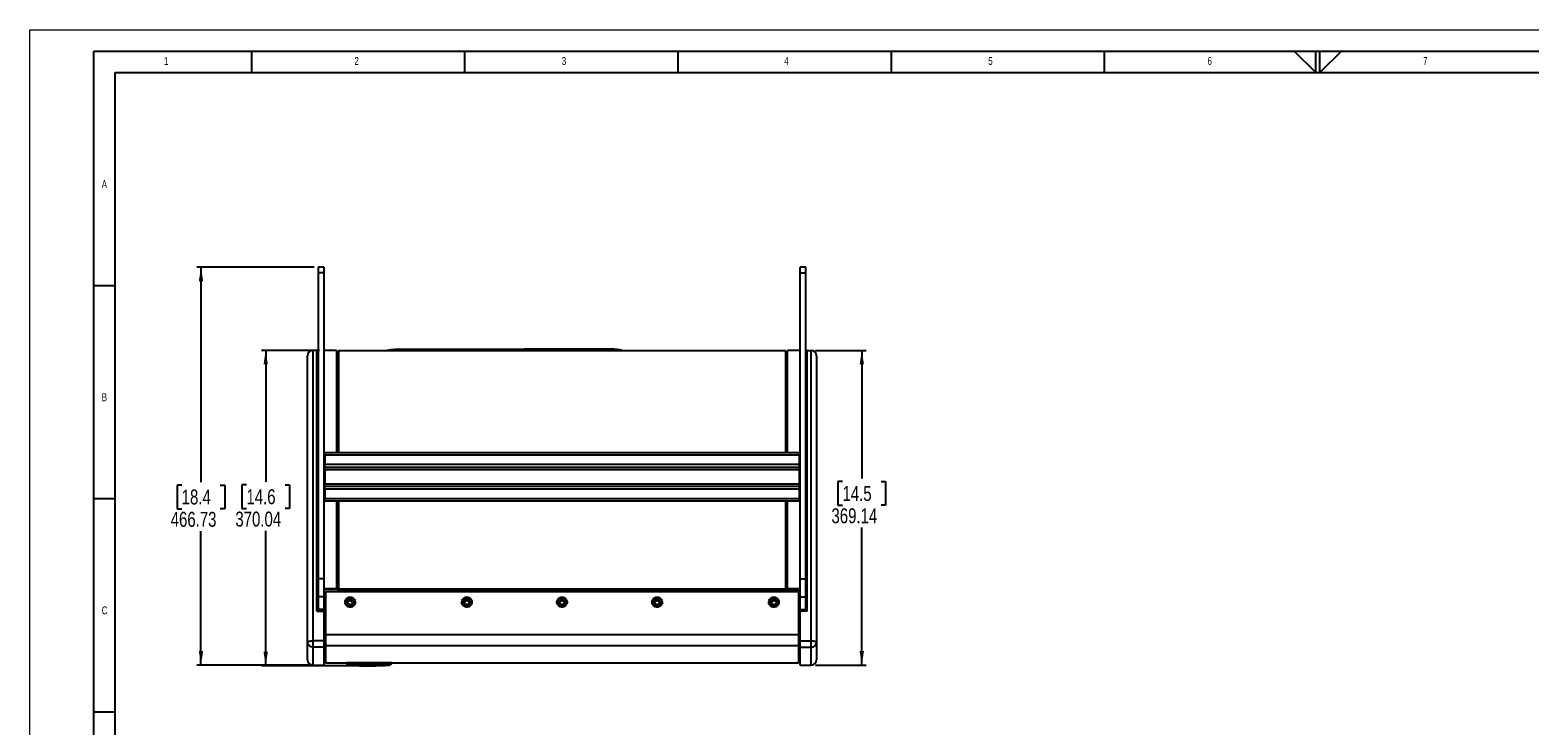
# Model space of a CAD drawing. Header units: millimetres. Extents: x 0 to 594, y 0 to 420.
# Tile 7 of 15: x 0 to 352, y 257 to 420. Entities that reach past the tile are written whole.
import ezdxf

# ---------------------------------------------------------------- set-up
doc = ezdxf.new("R2010")
doc.units = ezdxf.units.MM
for name, color, linetype in [('FORMAT', 7, 'Continuous'), ('OUTLINE', 7, 'Continuous'), ('SLD-0', 7, 'Continuous')]:
    doc.layers.add(name, color=color, linetype=linetype)
doc.styles.add('SLDTEXTSTYLE0', font='TXT', dxfattribs={"width": 0.75})
doc.dimstyles.new('SLDDIMSTYLE0', dxfattribs={"dimtxt": 3.5, "dimasz": 3.302, "dimexe": 0, "dimexo": 0.0625, "dimgap": 0.875, "dimtad": 0, "dimtih": 1, "dimtoh": 1, "dimlfac": 5, "dimrnd": 1e-09, "dimzin": 12, "dimdsep": 46, "dimtxsty": 'SLDTEXTSTYLE0', "dimsah": 1, "dimcen": 0.09, "dimadec": 0, "dimazin": 3, "dimtfac": 1, "dimtofl": 0, "dimtmove": 0, "dimatfit": 3, "dimfxl": 1, "dimfrac": 2, "dimtolj": 1, "dimtzin": 12, "dimarcsym": 0})

# ---------------------------------------------------------------- blocks, each defined once
blk = doc.blocks.new('_D_9')
at = {"layer": 'SLD-0', "transparency": 16777216}
for p, q in [((67.88, 344.85), (54.27, 344.85)), ((55.27, 344.85), (55.27, 314.02)), ((50.75, 313.31), (49.68, 313.31)), ((49.68, 313.31), (49.68, 307.76)), ((59.8, 313.31), (60.87, 313.31)), ((60.87, 313.31), (60.87, 307.76)), ((49.68, 307.76), (50.75, 307.76)), ((60.87, 307.76), (59.8, 307.76)), ((55.27, 270.84), (55.27, 302.52)), ((78.88, 270.84), (54.27, 270.84))]:
    blk.add_line(p, q, dxfattribs=at)
for points in [[(55.27, 344.85), (54.77, 341.55), (55.78, 341.55)], [(55.27, 270.84), (55.78, 274.14), (54.77, 274.14)]]:
    blk.add_solid(points, dxfattribs=at)
at = {"layer": 'SLD-0', "transparency": 16777216, "char_height": 3.5, "attachment_point": 1, "style": 'SLDTEXTSTYLE0'}
for s, insert in [('14.6', (50.75, 312.27)), ('370.04', (48.16, 307.03))]:
    blk.add_mtext(s, dxfattribs=dict(at, insert=insert))
blk = doc.blocks.new('_D_10')
at = {"layer": 'OUTLINE', "transparency": 16777216}
for p, q in [((184.18, 344.85), (196.06, 344.85)), ((195.06, 344.85), (195.06, 314.79)), ((190.53, 314.08), (189.47, 314.08)), ((189.47, 314.08), (189.47, 308.52)), ((199.58, 314.08), (200.65, 314.08)), ((200.65, 314.08), (200.65, 308.52)), ((189.47, 308.52), (190.53, 308.52)), ((200.65, 308.52), (199.58, 308.52)), ((195.06, 271.02), (195.06, 303.29)), ((184.18, 271.02), (196.06, 271.02))]:
    blk.add_line(p, q, dxfattribs=at)
for points in [[(195.06, 344.85), (194.55, 341.55), (195.57, 341.55)], [(195.06, 271.02), (195.57, 274.32), (194.55, 274.32)]]:
    blk.add_solid(points, dxfattribs=at)
at = {"layer": 'OUTLINE', "transparency": 16777216, "char_height": 3.5, "attachment_point": 1, "style": 'SLDTEXTSTYLE0'}
for s, insert in [('14.5', (190.53, 313.03)), ('369.14', (187.95, 307.8))]:
    blk.add_mtext(s, dxfattribs=dict(at, insert=insert))
blk = doc.blocks.new('_D_11')
at = {"layer": 'OUTLINE', "transparency": 16777216}
for p, q in [((66.61, 364.36), (39.1, 364.36)), ((40.1, 364.36), (40.1, 313.96)), ((35.57, 313.25), (34.51, 313.25)), ((34.51, 313.25), (34.51, 307.7)), ((44.62, 313.25), (45.69, 313.25)), ((45.69, 313.25), (45.69, 307.7)), ((34.51, 307.7), (35.57, 307.7)), ((45.69, 307.7), (44.62, 307.7)), ((40.1, 271.02), (40.1, 302.46)), ((65.34, 271.02), (39.1, 271.02))]:
    blk.add_line(p, q, dxfattribs=at)
for points in [[(40.1, 364.36), (39.59, 361.06), (40.61, 361.06)], [(40.1, 271.02), (40.61, 274.32), (39.59, 274.32)]]:
    blk.add_solid(points, dxfattribs=at)
at = {"layer": 'OUTLINE', "transparency": 16777216, "char_height": 3.5, "attachment_point": 1, "style": 'SLDTEXTSTYLE0'}
for s, insert in [('18.4', (35.57, 312.21)), ('466.73', (32.99, 306.97))]:
    blk.add_mtext(s, dxfattribs=dict(at, insert=insert))

msp = doc.modelspace()

# ---------------------------------------------------------------- linework, layer by layer
at = {"color": 7, "linetype": 'Continuous', "lineweight": 18}
for p, q in [((0.000041, 0.000053), (0.000041, 420.000053)), ((0.000041, 420.000053), (594.000041, 420.000053))]:
    msp.add_line(p, q, dxfattribs=at)
at = {"color": 7, "linetype": 'Continuous', "lineweight": 25}
for p, q in [((68.876415, 364.364978), (67.606415, 364.364978)), ((67.606415, 364.364978), (67.606415, 363.055061)), ((68.876415, 363.055061), (67.606415, 363.055061)), ((67.606415, 363.055061), (67.606415, 291.294554)), ((68.876415, 364.364978), (68.876415, 363.055061)), ((68.876415, 363.055061), (68.876415, 291.294554)), ((181.906415, 364.364978), (180.636415, 364.364978)), ((180.636415, 363.055061), (180.636415, 364.364978)), ((180.636415, 363.055061), (181.906415, 363.055061)), ((180.636415, 291.294554), (180.636415, 363.055061)), ((181.906415, 363.055061), (181.906415, 364.364978)), ((181.906415, 291.294554), (181.906415, 363.055061)), ((66.336415, 344.847686), (66.336415, 276.695978)), ((67.291455, 344.847686), (66.336415, 344.847686)), ((67.291455, 283.684445), (67.291455, 344.847686)), ((67.291455, 344.847686), (67.606415, 344.847686)), ((71.892411, 344.847686), (68.876415, 344.847686)), ((71.892411, 344.847686), (71.892411, 320.922105)), ((72.381615, 344.847686), (177.131215, 344.847686)), ((72.381615, 344.847686), (72.381615, 320.922105)), ((86.420337, 345.147348), (115.972452, 345.147348)), ((135.610415, 345.152486), (115.972452, 345.152486)), ((177.131215, 344.847686), (177.131215, 320.922105)), ((177.620419, 320.922105), (177.620419, 344.847686)), ((180.636415, 344.847686), (177.620419, 344.847686)), ((182.221375, 344.847686), (181.906415, 344.847686)), ((182.221375, 344.847686), (183.176415, 344.847686)), ((182.221375, 283.684445), (182.221375, 344.847686)), ((183.176415, 276.695978), (183.176415, 344.847686)), ((65.066415, 276.49527), (65.066415, 343.577686)), ((71.892411, 344.263486), (72.381615, 344.263486)), ((177.620419, 344.263486), (177.131215, 344.263486)), ((184.446415, 343.577686), (184.446415, 276.49527)), ((67.291455, 337.249705), (67.606415, 337.249705)), ((67.291455, 334.748293), (67.606415, 334.748293)), ((182.221375, 337.249705), (181.906415, 337.249705)), ((182.221375, 334.748293), (181.906415, 334.748293)), ((69.160895, 320.922105), (180.351935, 320.922105)), ((69.160895, 320.287105), (69.160895, 320.922105)), ((180.351935, 320.287105), (69.160895, 320.287105)), ((69.160895, 320.287105), (69.160895, 318.128105)), ((180.351935, 320.922105), (180.351935, 320.287105)), ((180.351935, 320.287105), (180.351935, 318.128105)), ((69.160895, 318.128105), (180.351935, 318.128105)), ((69.160895, 317.493105), (69.160895, 318.128105)), ((69.160895, 317.493105), (180.351935, 317.493105)), ((69.160895, 316.858105), (69.160895, 317.493105)), ((180.351935, 316.858105), (69.160895, 316.858105)), ((69.160895, 316.858105), (69.160895, 313.556105)), ((180.351935, 318.128105), (180.351935, 317.493105)), ((180.351935, 317.493105), (180.351935, 316.858105)), ((180.351935, 316.858105), (180.351935, 313.556105)), ((69.160895, 313.556105), (180.351935, 313.556105)), ((69.160895, 312.921105), (69.160895, 313.556105)), ((180.351935, 313.556105), (180.351935, 312.921105)), ((180.351935, 312.921105), (69.160895, 312.921105)), ((69.160895, 312.286105), (69.160895, 312.921105)), ((180.351935, 312.286105), (69.160895, 312.286105)), ((69.160895, 312.286105), (69.160895, 310.127105)), ((69.160895, 310.127105), (180.351935, 310.127105)), ((69.160895, 309.492105), (69.160895, 310.127105)), ((180.351935, 312.921105), (180.351935, 312.286105)), ((180.351935, 312.286105), (180.351935, 310.127105)), ((180.351935, 310.127105), (180.351935, 309.492105)), ((180.351935, 309.492105), (69.160895, 309.492105)), ((71.892411, 309.492105), (71.892411, 288.943091)), ((72.381615, 309.492105), (72.381615, 288.941135)), ((177.131215, 309.492105), (177.131215, 288.941135)), ((177.620419, 288.943091), (177.620419, 309.492105)), ((67.291455, 289.162567), (67.606415, 289.162567)), ((68.876415, 291.294554), (67.606415, 291.294554)), ((67.606415, 291.294554), (67.606415, 287.053012)), ((68.876415, 291.294554), (68.876415, 287.053012)), ((71.892411, 288.943091), (68.876415, 288.943091)), ((72.381615, 288.766664), (68.876415, 288.766664)), ((71.892411, 288.943091), (71.892411, 288.841646)), ((71.892411, 288.841646), (72.381615, 288.841646)), ((72.381615, 288.941135), (177.131215, 288.941135)), ((72.381615, 288.764708), (72.381615, 288.941135)), ((72.381615, 288.764708), (177.131215, 288.764708)), ((72.381615, 288.309436), (72.381615, 288.764708)), ((177.131215, 288.764708), (177.131215, 288.941135)), ((177.620419, 288.841646), (177.131215, 288.841646)), ((177.131215, 288.766664), (180.636415, 288.766664)), ((177.131215, 288.309436), (177.131215, 288.764708)), ((180.636415, 288.943091), (177.620419, 288.943091)), ((177.620419, 288.841646), (177.620419, 288.943091)), ((180.636415, 291.294554), (181.906415, 291.294554)), ((180.636415, 287.053012), (180.636415, 291.294554)), ((181.906415, 287.053012), (181.906415, 291.294554)), ((182.221375, 289.162567), (181.906415, 289.162567)), ((67.291455, 286.66437), (67.606415, 286.66437)), ((68.876415, 287.053012), (67.606415, 287.053012)), ((67.606415, 287.053012), (67.606415, 284.067535)), ((69.333615, 287.515959), (68.876415, 287.515959)), ((68.876415, 287.053012), (68.876415, 284.067535)), ((69.333615, 288.309436), (69.333615, 278.213783)), ((69.333615, 288.309436), (180.179215, 288.309436)), ((180.179215, 288.309436), (180.179215, 278.213783)), ((180.179215, 287.515959), (180.636415, 287.515959)), ((180.636415, 287.053012), (181.906415, 287.053012)), ((180.636415, 284.067535), (180.636415, 287.053012)), ((181.906415, 284.067535), (181.906415, 287.053012)), ((182.221375, 286.66437), (181.906415, 286.66437)), ((67.291455, 283.684445), (68.876415, 283.684445)), ((68.876415, 284.067535), (67.606415, 284.067535)), ((67.606415, 284.067535), (67.606415, 283.957341)), ((68.876415, 283.957341), (67.606415, 283.957341)), ((68.876415, 284.067535), (68.876415, 283.957341)), ((68.876415, 283.957341), (68.876415, 283.684445)), ((68.876415, 283.684445), (68.876415, 276.695978)), ((180.636415, 284.067535), (181.906415, 284.067535)), ((180.636415, 283.957341), (180.636415, 284.067535)), ((180.636415, 283.684445), (180.636415, 283.957341)), ((180.636415, 283.957341), (181.906415, 283.957341)), ((182.221375, 283.684445), (180.636415, 283.684445)), ((180.636415, 276.695978), (180.636415, 283.684445)), ((181.906415, 283.957341), (181.906415, 284.067535)), ((69.333615, 278.213783), (69.333615, 275.621218)), ((69.333615, 278.213783), (180.179215, 278.213783)), ((180.179215, 278.213783), (180.179215, 275.621218)), ((65.066415, 272.289686), (65.066415, 276.49527)), ((66.336415, 276.695978), (66.336415, 275.24653)), ((68.876415, 276.695978), (66.336415, 276.695978)), ((68.876415, 275.24653), (66.336415, 275.24653)), ((68.876415, 276.695978), (68.876415, 275.24653)), ((68.876415, 275.24653), (68.876415, 271.019686)), ((69.333615, 275.621218), (180.179215, 275.621218)), ((69.333615, 275.621218), (69.333615, 271.582196)), ((180.179215, 275.621218), (180.179215, 271.582196)), ((180.636415, 276.695978), (183.176415, 276.695978)), ((180.636415, 275.24653), (180.636415, 276.695978)), ((180.636415, 275.24653), (183.176415, 275.24653)), ((180.636415, 271.019686), (180.636415, 275.24653)), ((183.176415, 275.24653), (183.176415, 276.695978)), ((184.446415, 276.49527), (184.446415, 272.289686)), ((66.336415, 271.019686), (68.876415, 271.019686)), ((68.876415, 272.239006), (69.333615, 272.239006)), ((69.333615, 271.582196), (74.324715, 271.582196)), ((74.233992, 271.467086), (74.238873, 271.44887)), ((74.239912, 271.444989), (74.238872, 271.44887)), ((74.238875, 271.448872), (74.254008, 271.412359)), ((74.253999, 271.412369), (74.239576, 271.446243)), ((74.308761, 271.33362), (74.310759, 271.333976)), ((74.736041, 271.047251), (74.308761, 271.33362)), ((74.324715, 271.467086), (74.324715, 271.619486)), ((74.324715, 271.619486), (84.764115, 271.619486)), ((74.340647, 271.3393), (74.348882, 271.341022)), ((74.340648, 271.3393), (74.755682, 271.202476)), ((74.503084, 271.341022), (74.58419, 271.3393)), ((74.515215, 271.44887), (74.515215, 271.467086)), ((84.573615, 271.467086), (74.515215, 271.467086)), ((74.515215, 271.44887), (74.585772, 271.444989)), ((74.944583, 271.202476), (74.58419, 271.3393)), ((74.585772, 271.444989), (84.503058, 271.444989)), ((74.782888, 271.197883), (74.755682, 271.202476)), ((74.944583, 271.202476), (74.943879, 271.197883)), ((74.943879, 271.197883), (77.24242, 271.06585)), ((76.050491, 270.93813), (76.050465, 271.027716)), ((76.138846, 271.001999), (76.140814, 271.009344)), ((76.162677, 271.027591), (78.852817, 270.937729)), ((77.198746, 270.917223), (76.16289, 270.951781)), ((77.166975, 270.978981), (77.171141, 270.963434)), ((77.171134, 270.946734), (77.166975, 270.962257)), ((77.166975, 270.960692), (77.171838, 270.942544)), ((77.181421, 270.923218), (77.171138, 270.94672)), ((77.171138, 270.94672), (77.171138, 270.945157)), ((77.171145, 270.989329), (77.171141, 270.963434)), ((77.171141, 270.963433), (77.180848, 270.94054)), ((77.181996, 270.965247), (77.171145, 270.98933)), ((77.192375, 270.98936), (77.181996, 270.965247)), ((77.251315, 270.882366), (77.251315, 270.881209)), ((78.852821, 270.843243), (77.251315, 270.882366)), ((77.251318, 270.923136), (77.251316, 270.901046)), ((77.251316, 270.901046), (78.852819, 270.86191)), ((78.852823, 270.883987), (77.251318, 270.923136)), ((78.965039, 270.857987), (78.965038, 270.84287)), ((78.965045, 270.93038), (78.96504, 270.88708)), ((79.152509, 270.84138), (79.152509, 270.856497)), ((79.264725, 270.858636), (80.917437, 270.873426)), ((81.029653, 270.856226), (82.041233, 270.937113)), ((81.029653, 270.873296), (81.029653, 270.856226)), ((82.345387, 270.902394), (81.783181, 270.916479)), ((81.862295, 271.066763), (84.144951, 271.197883)), ((82.144611, 270.944185), (83.208675, 270.99884)), ((83.312139, 270.999019), (82.345387, 270.902394)), ((84.50464, 271.3393), (84.144248, 271.202476)), ((84.144951, 271.197883), (84.144248, 271.202476)), ((84.333149, 271.202476), (84.305942, 271.197883)), ((84.330469, 271.032291), (84.782752, 271.335418)), ((84.333149, 271.202476), (84.748183, 271.3393)), ((84.503058, 271.444989), (84.573615, 271.44887)), ((84.50464, 271.3393), (84.585747, 271.341022)), ((84.573615, 271.44887), (84.573615, 271.467086)), ((84.739948, 271.341022), (84.748183, 271.3393)), ((84.764115, 271.619486), (84.764115, 271.467086)), ((84.764115, 271.582196), (180.179215, 271.582196)), ((84.780146, 271.333411), (84.780124, 271.333409)), ((84.833749, 271.408332), (84.834831, 271.412369)), ((84.849958, 271.44887), (84.848918, 271.444989)), ((84.849957, 271.44887), (84.854838, 271.467086)), ((180.179215, 272.239006), (180.636415, 272.239006)), ((180.636415, 271.019686), (183.176415, 271.019686)), ((79.884786, 270.840278), (79.264726, 270.83997)), ((79.884786, 270.839121), (79.884786, 270.840278))]:
    msp.add_line(p, q, dxfattribs=at)
at = {"color": 8, "linetype": 'Continuous', "lineweight": 25}
for p, q in [((67.291455, 337.081392), (67.606415, 337.081392)), ((182.221375, 337.081392), (181.906415, 337.081392)), ((67.291455, 288.993263), (67.606415, 288.993263)), ((182.221375, 288.993263), (181.906415, 288.993263)), ((69.333615, 279.583914), (68.876415, 279.583914)), ((180.179215, 279.583914), (180.636415, 279.583914)), ((66.336415, 275.24653), (66.336415, 271.019686)), ((69.333615, 276.046266), (68.876415, 276.046266)), ((180.179215, 276.046266), (180.636415, 276.046266)), ((183.176415, 271.019686), (183.176415, 275.24653)), ((74.310759, 271.333976), (74.340648, 271.3393)), ((78.852821, 270.843243), (78.853018, 270.860657)), ((84.848918, 271.444989), (84.838409, 271.418977))]:
    msp.add_line(p, q, dxfattribs=at)
at = {"color": 7, "linetype": 'Continuous', "lineweight": 25, "flags": 128}
for points in [[(75.074015, 286.984166), (75.371022, 286.947215), (75.649366, 286.838685), (75.891559, 286.665395), (76.082383, 286.438233), (76.209848, 286.171472), (76.265943, 285.881875), (76.247146, 285.587638), (76.154636, 285.307248), (75.994227, 285.058324), (75.775998, 284.856507), (75.513661, 284.714476), (75.223699, 284.641158), (74.924332, 284.641158), (74.63437, 284.714476), (74.372032, 284.856507), (74.153803, 285.058324), (73.993394, 285.307248), (73.900884, 285.587638), (73.882087, 285.881875), (73.938183, 286.171472), (74.065647, 286.438233), (74.256471, 286.665395), (74.498664, 286.838685), (74.777009, 286.947215), (75.074015, 286.984166)], [(102.455215, 286.984166), (102.752222, 286.947215), (103.030566, 286.838685), (103.272759, 286.665395), (103.463583, 286.438233), (103.591048, 286.171472), (103.647143, 285.881875), (103.628346, 285.587638), (103.535836, 285.307248), (103.375427, 285.058324), (103.157198, 284.856507), (102.894861, 284.714476), (102.604899, 284.641158), (102.305532, 284.641158), (102.01557, 284.714476), (101.753232, 284.856507), (101.535003, 285.058324), (101.374594, 285.307248), (101.282084, 285.587638), (101.263287, 285.881875), (101.319383, 286.171472), (101.446847, 286.438233), (101.637671, 286.665395), (101.879864, 286.838685), (102.158209, 286.947215), (102.455215, 286.984166)], [(124.756415, 286.984166), (125.053422, 286.947215), (125.331766, 286.838685), (125.573959, 286.665395), (125.764783, 286.438233), (125.892248, 286.171472), (125.948343, 285.881875), (125.929546, 285.587638), (125.837036, 285.307248), (125.676627, 285.058324), (125.458398, 284.856507), (125.196061, 284.714476), (124.906099, 284.641158), (124.606732, 284.641158), (124.31677, 284.714476), (124.054432, 284.856507), (123.836203, 285.058324), (123.675794, 285.307248), (123.583284, 285.587638), (123.564487, 285.881875), (123.620583, 286.171472), (123.748047, 286.438233), (123.938871, 286.665395), (124.181064, 286.838685), (124.459409, 286.947215), (124.756415, 286.984166)], [(147.057615, 286.984166), (147.354622, 286.947215), (147.632966, 286.838685), (147.875159, 286.665395), (148.065983, 286.438233), (148.193448, 286.171472), (148.249543, 285.881875), (148.230746, 285.587638), (148.138236, 285.307248), (147.977827, 285.058324), (147.759598, 284.856507), (147.497261, 284.714476), (147.207299, 284.641158), (146.907932, 284.641158), (146.61797, 284.714476), (146.355632, 284.856507), (146.137403, 285.058324), (145.976994, 285.307248), (145.884484, 285.587638), (145.865687, 285.881875), (145.921783, 286.171472), (146.049247, 286.438233), (146.240071, 286.665395), (146.482264, 286.838685), (146.760609, 286.947215), (147.057615, 286.984166)], [(174.438815, 286.984166), (174.735822, 286.947215), (175.014166, 286.838685), (175.256359, 286.665395), (175.447183, 286.438233), (175.574648, 286.171472), (175.630743, 285.881875), (175.611946, 285.587638), (175.519436, 285.307248), (175.359027, 285.058324), (175.140798, 284.856507), (174.878461, 284.714476), (174.588499, 284.641158), (174.289132, 284.641158), (173.99917, 284.714476), (173.736832, 284.856507), (173.518603, 285.058324), (173.358194, 285.307248), (173.265684, 285.587638), (173.246887, 285.881875), (173.302983, 286.171472), (173.430447, 286.438233), (173.621271, 286.665395), (173.863464, 286.838685), (174.141809, 286.947215), (174.438815, 286.984166)], [(74.515215, 271.467086), (74.460351, 271.467086), (74.407596, 271.467086), (74.358976, 271.467086), (74.31636, 271.467086), (74.281387, 271.467086), (74.255399, 271.467086), (74.239395, 271.467086), (74.233992, 271.467086)], [(84.854838, 271.467086), (84.849435, 271.467086), (84.833432, 271.467086), (84.807444, 271.467086), (84.77247, 271.467086), (84.729854, 271.467086), (84.681235, 271.467086), (84.628479, 271.467086), (84.573615, 271.467086)]]:
    msp.add_lwpolyline(points, dxfattribs=at)
at = {"color": 8, "linetype": 'Continuous', "lineweight": 25, "flags": 128}
for points in [[(78.852823, 270.883987), (78.852841, 270.885582), (78.852884, 270.889313), (78.852949, 270.895087), (78.853036, 270.902757), (78.853142, 270.912131), (78.853265, 270.922972), (78.853401, 270.935006), (78.853426, 270.937196)], [(78.965039, 270.857987), (78.951084, 270.859256), (78.94008, 270.861919)], [(81.029653, 270.873296), (81.015303, 270.874143), (81.002327, 270.877036)]]:
    msp.add_lwpolyline(points, dxfattribs=at)
at = {"color": 7, "linetype": 'Continuous', "lineweight": 25}
for centre, radius in [((75.076476, 285.774819), 0.856332), ((75.075871, 285.732945), 0.531), ((102.457676, 285.774819), 0.856332), ((102.457071, 285.732945), 0.531), ((124.758876, 285.774819), 0.856332), ((124.758271, 285.732945), 0.531), ((147.060076, 285.774819), 0.856332), ((147.059471, 285.732945), 0.531), ((174.441276, 285.774819), 0.856332), ((174.440671, 285.732945), 0.531)]:
    msp.add_circle(centre, radius, dxfattribs=at)
for centre, radius, start, end in [((66.336415, 343.577686), 1.27, 90, 180), ((183.176415, 343.577686), 1.27, 0, 90), ((75.073037, 285.239707), 0.82753, 89.93228078, 127.53560572), ((75.074993, 285.239707), 0.82753, 52.46439451, 90.06771922), ((102.454237, 285.239707), 0.82753, 89.93228078, 127.53560536), ((102.456193, 285.239707), 0.82753, 52.46439462, 90.06771922), ((124.755437, 285.239707), 0.82753, 89.93228078, 127.5356055), ((124.757393, 285.239707), 0.82753, 52.4643945, 90.06771922), ((147.056637, 285.239707), 0.82753, 89.93228078, 127.53560538), ((147.058593, 285.239707), 0.82753, 52.46439464, 90.06771922), ((174.437837, 285.239707), 0.82753, 89.93228078, 127.53560549), ((174.439793, 285.239707), 0.82753, 52.46439451, 90.06771922), ((66.336415, 272.289686), 1.27, 180, 270), ((74.393608, 271.460217), 0.1524, 195, 236.16937807), ((58.623653, 271.631162), 15.963205, 358.95237771, 359.33176442), ((79.544415, 331.951984), 61.113811, 265.55590968, 266.72261628), ((76.055428, 271.024349), 0.08636, 266.72256865, 345.00000001), ((77.254555, 270.967508), 0.08636, 195, 267.8496541), ((79.544415, 331.951984), 61.113811, 267.84978412, 270), ((78.965839, 270.973431), 0.086355, 201.28612409, 269.46996695), ((82.344103, 270.983881), 0.081497, 192.44946248, 270.90285028), ((79.544415, 331.951984), 61.113811, 272.6273451, 274.44382389), ((84.701732, 271.484427), 0.152378, 330.06927893, 344.99997537), ((183.176415, 272.289686), 1.27, 270, 0), ((79.544415, 331.951984), 61.113811, 270, 270.3190148), ((79.884305, 270.92548), 0.08636, 270.31910803, 290.13169165)]:
    msp.add_arc(centre, radius, start, end, dxfattribs=at)
at = {"color": 8, "linetype": 'Continuous', "lineweight": 25}
for centre, radius, start, end in [((79.153063, 270.92774), 0.086362, 269.63250268, 304.99060485), ((84.701723, 271.484434), 0.152389, 287.75062782, 330.06878089)]:
    msp.add_arc(centre, radius, start, end, dxfattribs=at)
at = {"color": 7, "linetype": 'Continuous', "lineweight": 25}
for points, knots in [([(83.593449, 344.847413), (83.950839, 344.910136), (84.62611, 345.02865), (85.575182, 345.111922), (86.155835, 345.136261), (86.420337, 345.147348)], [0, 0, 0, 0, 0.3797089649, 0.7174418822, 1, 1, 1, 1]), ([(115.972452, 345.147348), (115.972452, 345.149219), (115.972452, 345.152464), (115.972452, 345.15248), (115.972452, 345.152486)], [0, 0, 0, 0, 0.5763379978, 1, 1, 1, 1]), ([(138.859381, 344.847413), (138.50189, 344.910331), (137.826429, 345.029214), (136.740304, 345.121886), (136.015128, 345.152558), (135.616288, 345.152487), (135.610415, 345.152486)], [0, 0, 0, 0, 0.3295213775, 0.6226148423, 0.9944432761, 1, 1, 1, 1]), ([(65.066415, 276.49527), (65.066416, 276.495438), (65.066421, 276.496381), (65.066742, 276.502359), (65.070522, 276.51393), (65.088975, 276.535793), (65.159455, 276.577869), (65.356973, 276.62986), (65.680221, 276.670055), (66.007706, 276.692002), (66.224542, 276.694625), (66.336415, 276.695978)], [0, 0, 0, 0, 0.0016129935, 0.0090066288, 0.0570888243, 0.1121445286, 0.2193871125, 0.4712886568, 0.6737614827, 0.8316815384, 1, 1, 1, 1]), ([(66.336415, 275.24653), (66.224542, 275.254949), (66.007706, 275.271267), (65.680221, 275.40781), (65.356973, 275.657891), (65.159455, 275.981356), (65.088975, 276.243144), (65.070522, 276.379171), (65.066742, 276.45116), (65.066421, 276.488351), (65.066416, 276.494219), (65.066415, 276.49527)], [0, 0, 0, 0, 0.1683184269, 0.326238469, 0.5287113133, 0.7806128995, 0.887855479, 0.9429111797, 0.9909933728, 0.9983870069, 1, 1, 1, 1]), ([(183.176415, 276.695978), (183.288289, 276.694625), (183.505124, 276.692002), (183.832609, 276.670055), (184.155857, 276.62986), (184.353375, 276.577869), (184.423856, 276.535793), (184.442308, 276.51393), (184.446088, 276.502359), (184.44641, 276.496381), (184.446414, 276.495438), (184.446415, 276.49527)], [0, 0, 0, 0, 0.16831846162, 0.32623851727, 0.52871134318, 0.7806128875, 0.88785547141, 0.94291117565, 0.9909933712, 0.99838700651, 1, 1, 1, 1]), ([(183.176415, 275.24653), (183.288289, 275.254949), (183.505124, 275.271267), (183.832609, 275.40781), (184.155857, 275.657891), (184.353375, 275.981356), (184.423856, 276.243144), (184.442308, 276.379171), (184.446088, 276.45116), (184.44641, 276.488351), (184.446414, 276.494219), (184.446415, 276.49527)], [0, 0, 0, 0, 0.1683184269, 0.326238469, 0.5287113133, 0.7806128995, 0.887855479, 0.9429111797, 0.9909933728, 0.9983870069, 1, 1, 1, 1]), ([(74.238873, 271.44887), (74.241917, 271.449902), (74.246724, 271.45153), (74.279876, 271.452258), (74.317419, 271.452484), (74.364937, 271.452264), (74.430192, 271.451537), (74.482237, 271.449905), (74.515215, 271.44887)], [0, 0, 0, 0, 0.2263477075, 0.3574014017, 0.5000153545, 0.6424548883, 0.7734459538, 1, 1, 1, 1]), ([(74.239912, 271.444989), (74.243973, 271.433223), (74.25224, 271.409265), (74.27557, 271.378494), (74.30522, 271.353498), (74.328947, 271.343989), (74.340647, 271.3393)], [0, 0, 0, 0, 0.24452597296, 0.49791784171, 0.75240037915, 1, 1, 1, 1]), ([(74.348882, 271.341023), (74.352183, 271.34203), (74.358958, 271.344099), (74.39503, 271.3438), (74.444661, 271.344089), (74.483907, 271.342029), (74.503084, 271.341023)], [0, 0, 0, 0, 0.2435847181, 0.4999265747, 0.7556558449, 1, 1, 1, 1]), ([(74.503084, 271.341023), (74.503751, 271.345191), (74.505109, 271.353679), (74.508102, 271.378813), (74.511546, 271.410891), (74.514008, 271.436362), (74.515217, 271.448872)], [0, 0, 0, 0, 0.2454494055, 0.4998901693, 0.7543888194, 1, 1, 1, 1]), ([(74.58419, 271.3393), (74.815504, 271.338132), (75.276632, 271.335804), (75.967359, 271.334424), (76.656457, 271.333724), (77.340241, 271.333517), (78.027091, 271.33355), (78.725028, 271.333611), (79.441839, 271.333602), (80.408894, 271.333604), (81.620288, 271.333535), (83.065408, 271.333393), (84.027563, 271.337342), (84.504641, 271.3393)], [0, 0, 0, 0, 0.0699566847, 0.1394593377, 0.2088848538, 0.2783440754, 0.346236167, 0.4165872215, 0.4893978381, 0.5629969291, 0.709020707, 0.8557198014, 1, 1, 1, 1]), ([(74.755682, 271.202476), (74.751216, 271.17353), (74.741834, 271.112721), (74.737054, 271.05912), (74.736388, 271.051321), (74.736041, 271.047251)], [0, 0, 0, 0, 0.3028085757, 0.6361317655, 1, 1, 1, 1]), ([(74.944583, 271.202476), (74.914709, 271.204612), (74.869909, 271.207816), (74.82133, 271.211537), (74.799074, 271.213953), (74.787888, 271.214216), (74.777715, 271.214018), (74.769784, 271.21351), (74.762609, 271.213959), (74.759141, 271.214099), (74.75767, 271.214134), (74.755909, 271.214156), (74.752912, 271.213244), (74.759228, 271.207363), (74.757033, 271.204338), (74.755682, 271.202476)], [0, 0, 0, 0, 0.2501564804, 0.37514361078, 0.40639108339, 0.43753378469, 0.4686849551, 0.49997335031, 0.5312278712, 0.55263620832, 0.55894197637, 0.5624718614, 0.59363778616, 0.74984368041, 1, 1, 1, 1]), ([(74.782888, 271.197883), (74.782794, 271.198555), (74.782652, 271.199579), (74.782485, 271.201373), (74.782382, 271.202691), (74.782354, 271.203704), (74.78235, 271.203959), (74.782349, 271.204023), (74.782349, 271.20404), (74.782349, 271.204044), (74.78235, 271.204045), (74.782607, 271.205946), (74.781404, 271.208076), (74.782928, 271.210034), (74.783294, 271.210138), (74.783521, 271.210156), (74.783648, 271.210157), (74.783807, 271.210151), (74.784154, 271.210125), (74.785159, 271.210055), (74.788721, 271.209786), (74.802185, 271.208766), (74.854579, 271.204736), (74.904298, 271.200921), (74.943879, 271.197883)], [0, 0, 0, 0, 0.0820885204, 0.1250184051, 0.2185652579, 0.2420710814, 0.2479969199, 0.2495024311, 0.2498907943, 0.2499938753, 0.2500226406, 0.2500362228, 0.4833774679, 0.4952720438, 0.4985350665, 0.4995483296, 0.4999268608, 0.500245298, 0.5012048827, 0.5031088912, 0.5097629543, 0.5344645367, 0.6293783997, 1, 1, 1, 1]), ([(74.80908, 271.021905), (74.808617, 271.025788), (74.807691, 271.033553), (74.79991, 271.091992), (74.788578, 271.162485), (74.782888, 271.197883)], [0, 0, 0, 0, 0.3324289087, 0.6647844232, 1, 1, 1, 1]), ([(84.144248, 271.202476), (84.139183, 271.20212), (84.09114, 271.198748), (83.761265, 271.176085), (83.189105, 271.141607), (82.421333, 271.105311), (81.628457, 271.076738), (80.805746, 271.056828), (80.00806, 271.047375), (79.392903, 271.04657), (78.875983, 271.049694), (78.380579, 271.055991), (77.818161, 271.067656), (77.316393, 271.082258), (76.913733, 271.096729), (76.555516, 271.111226), (76.163699, 271.129223), (75.730919, 271.152202), (75.360043, 271.174539), (75.116497, 271.190595), (74.994116, 271.199011), (74.95707, 271.201602), (74.944583, 271.202476)], [0, 0, 0, 0, 0.0016545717, 0.0156939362, 0.1077484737, 0.1884274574, 0.266146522, 0.3662672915, 0.4565744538, 0.5260806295, 0.5667099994, 0.625012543, 0.6875164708, 0.750008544, 0.7885790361, 0.818805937, 0.866827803, 0.9163859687, 0.9600261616, 0.987898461, 0.9959207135, 1, 1, 1, 1]), ([(76.050465, 271.027727), (76.052133, 271.028427), (76.055478, 271.029832), (76.081224, 271.030418), (76.118242, 271.029776), (76.147582, 271.028336), (76.162248, 271.027615)], [0, 0, 0, 0, 0.2491433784, 0.4996576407, 0.7498990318, 1, 1, 1, 1]), ([(76.16289, 270.951781), (76.147707, 270.952605), (76.128666, 270.953639), (76.113693, 270.954212), (76.110658, 270.954328)], [0, 0, 0, 0, 0.7973377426, 1, 1, 1, 1]), ([(76.140814, 271.014131), (76.140814, 271.012583), (76.140813, 271.005468), (76.140814, 271.023442), (76.140814, 271.037507)], [0, 0, 0, 0, 0.217540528, 1, 1, 1, 1]), ([(76.162874, 270.951783), (76.162897, 270.952432), (76.162943, 270.953766), (76.163682, 270.967776), (76.164825, 270.988902), (76.165813, 271.006901), (76.166293, 271.015631)], [0, 0, 0, 0, 0.2441196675, 0.5016486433, 0.7582823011, 1, 1, 1, 1]), ([(77.166975, 270.962257), (77.167203, 270.962268), (77.167611, 270.96229), (77.170427, 270.962212), (77.171673, 270.962178)], [0, 0, 0, 0, 0.5573644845, 1, 1, 1, 1]), ([(77.166975, 270.962257), (77.166975, 270.961848), (77.166975, 270.961031), (77.166975, 270.960438), (77.166975, 270.960698), (77.166975, 270.960701)], [0, 0, 0, 0, 0.4970194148, 0.9940388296, 1, 1, 1, 1]), ([(77.251316, 270.901046), (77.238178, 270.90288), (77.218044, 270.905692), (77.194774, 270.922148), (77.185294, 270.934669), (77.180848, 270.94054)], [0, 0, 0, 0, 0.4992898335, 0.7651983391, 1, 1, 1, 1]), ([(77.181421, 270.923218), (77.185861, 270.917342), (77.195336, 270.904804), (77.218416, 270.887959), (77.238326, 270.884574), (77.251315, 270.882366)], [0, 0, 0, 0, 0.2346662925, 0.5006978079, 1, 1, 1, 1]), ([(77.251318, 270.923136), (77.238544, 270.925699), (77.218962, 270.929627), (77.195604, 270.946826), (77.186337, 270.95937), (77.181996, 270.965247)], [0, 0, 0, 0, 0.499314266, 0.7654332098, 1, 1, 1, 1]), ([(78.852816, 270.937595), (78.859233, 270.937622), (78.871573, 270.937674), (78.883892, 270.94045), (78.890414, 270.943883), (78.891384, 270.947483), (78.891639, 270.948428)], [0, 0, 0, 0, 0.32561138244, 0.62611997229, 0.9017607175, 1, 1, 1, 1]), ([(78.852819, 270.86191), (78.867522, 270.861704), (78.896941, 270.861291), (78.93405, 270.860257), (78.959975, 270.859087), (78.963351, 270.858354), (78.965039, 270.857987)], [0, 0, 0, 0, 0.24997161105, 0.50015850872, 0.75014319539, 1, 1, 1, 1]), ([(78.96504, 270.88708), (78.963353, 270.886528), (78.959978, 270.885423), (78.934043, 270.884273), (78.896932, 270.883685), (78.867524, 270.883886), (78.852823, 270.883987)], [0, 0, 0, 0, 0.2500133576, 0.5001157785, 0.7501173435, 1, 1, 1, 1]), ([(78.865598, 270.861706), (78.869976, 270.861602), (78.882113, 270.861316), (78.899627, 270.860823), (78.916107, 270.860381), (78.927442, 270.8601), (78.931722, 270.860153), (78.933466, 270.860175)], [0, 0, 0, 0, 0.152084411, 0.4215693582, 0.6579973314, 0.860652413, 1, 1, 1, 1]), ([(79.152509, 270.856497), (79.154198, 270.856837), (79.157577, 270.857517), (79.183525, 270.858275), (79.220625, 270.858718), (79.250026, 270.858663), (79.264725, 270.858636)], [0, 0, 0, 0, 0.2500520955, 0.5001559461, 0.750102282, 1, 1, 1, 1]), ([(79.90276, 270.841115), (79.910221, 270.843491), (79.925273, 270.848284), (79.939883, 270.857545), (79.945084, 270.86432), (79.945396, 270.864727)], [0, 0, 0, 0, 0.4802501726, 0.9687733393, 1, 1, 1, 1]), ([(80.917437, 270.873426), (80.932142, 270.873717), (80.961554, 270.874298), (80.99866, 270.874519), (81.024591, 270.874224), (81.027966, 270.873605), (81.029653, 270.873296)], [0, 0, 0, 0, 0.2500429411, 0.5001447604, 0.7501098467, 1, 1, 1, 1]), ([(80.944079, 270.8739), (80.951139, 270.873962), (80.964597, 270.874082), (80.980229, 270.87421), (80.989326, 270.87426), (80.991965, 270.874397), (80.992042, 270.874401)], [0, 0, 0, 0, 0.3697705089, 0.7048978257, 0.9914545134, 1, 1, 1, 1]), ([(80.975009, 270.874287), (80.975277, 270.874), (80.982251, 270.866533), (81.00153, 270.858681), (81.020457, 270.857042), (81.029653, 270.856245)], [0, 0, 0, 0, 0.0201310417, 0.5239300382, 1, 1, 1, 1]), ([(82.041233, 270.937113), (82.046356, 270.937709), (82.056609, 270.938904), (82.081751, 270.940822), (82.11161, 270.942674), (82.133561, 270.943679), (82.144611, 270.944185)], [0, 0, 0, 0, 0.2497913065, 0.4998414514, 0.7482217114, 1, 1, 1, 1]), ([(83.208675, 270.99884), (83.217847, 270.999366), (83.236169, 271.000417), (83.261953, 271.001559), (83.28466, 271.00231), (83.302643, 271.002569), (83.315243, 271.002364), (83.321107, 271.001664), (83.320909, 271.000568), (83.315088, 270.999539), (83.312172, 270.999024)], [0, 0, 0, 0, 0.1251855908, 0.250065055, 0.3750517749, 0.4999988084, 0.624909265, 0.7499146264, 0.8747259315, 1, 1, 1, 1]), ([(84.333149, 271.202476), (84.332959, 271.204612), (84.332674, 271.207816), (84.331335, 271.211537), (84.334428, 271.213953), (84.332213, 271.214216), (84.327085, 271.214018), (84.319066, 271.21351), (84.311951, 271.213959), (84.305719, 271.214099), (84.302281, 271.214134), (84.297692, 271.214156), (84.274745, 271.213244), (84.222782, 271.207363), (84.174172, 271.204338), (84.144248, 271.202476)], [0, 0, 0, 0, 0.2501564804, 0.37514361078, 0.40639108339, 0.43753378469, 0.4686849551, 0.49997335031, 0.5312278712, 0.5526362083, 0.55894197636, 0.5624718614, 0.59363778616, 0.74984368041, 1, 1, 1, 1]), ([(84.144951, 271.197883), (84.153719, 271.198555), (84.167073, 271.199579), (84.190419, 271.201373), (84.207508, 271.202691), (84.220644, 271.203704), (84.223948, 271.203959), (84.224783, 271.204023), (84.224997, 271.20404), (84.225052, 271.204044), (84.225068, 271.204045), (84.249997, 271.205946), (84.276207, 271.208076), (84.302733, 271.210034), (84.304436, 271.210138), (84.304886, 271.210156), (84.305022, 271.210157), (84.305106, 271.210151), (84.305126, 271.210125), (84.305232, 271.210055), (84.305365, 271.209786), (84.305796, 271.208766), (84.306516, 271.204736), (84.306196, 271.200921), (84.305942, 271.197883)], [0, 0, 0, 0, 0.0820885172, 0.1250184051, 0.2185652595, 0.2420710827, 0.2479969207, 0.2495024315, 0.2498907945, 0.2499938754, 0.2500226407, 0.2500362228, 0.4833774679, 0.4952720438, 0.4985350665, 0.4995483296, 0.4999268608, 0.500245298, 0.5012048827, 0.5031088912, 0.5097629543, 0.5344645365, 0.6293783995, 1, 1, 1, 1]), ([(84.305942, 271.197883), (84.300252, 271.162485), (84.28892, 271.091992), (84.281138, 271.033553), (84.280213, 271.025788), (84.279751, 271.021905)], [0, 0, 0, 0, 0.33521898, 0.6675735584, 1, 1, 1, 1]), ([(84.352789, 271.047251), (84.352723, 271.053329), (84.352589, 271.065488), (84.339629, 271.15681), (84.333149, 271.202476)], [0, 0, 0, 0, 0.49994844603, 1, 1, 1, 1]), ([(84.503058, 271.444989), (84.503211, 271.433223), (84.503524, 271.409265), (84.503965, 271.378494), (84.504358, 271.353498), (84.504547, 271.343989), (84.50464, 271.3393)], [0, 0, 0, 0, 0.244525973, 0.4979178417, 0.7524003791, 1, 1, 1, 1]), ([(84.573615, 271.44887), (84.606561, 271.449902), (84.658584, 271.45153), (84.723852, 271.452258), (84.771384, 271.452484), (84.808925, 271.452264), (84.842095, 271.451537), (84.846908, 271.449905), (84.849957, 271.44887)], [0, 0, 0, 0, 0.22633901, 0.3573949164, 0.5000154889, 0.6424451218, 0.7734328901, 1, 1, 1, 1]), ([(84.585747, 271.341022), (84.58508, 271.345192), (84.583721, 271.353682), (84.580729, 271.378822), (84.577285, 271.410899), (84.574824, 271.436365), (84.573616, 271.44887)], [0, 0, 0, 0, 0.2455301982, 0.5, 0.7544698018, 1, 1, 1, 1]), ([(84.585747, 271.341023), (84.604871, 271.34203), (84.64412, 271.344099), (84.693699, 271.3438), (84.729754, 271.344089), (84.736603, 271.342029), (84.739949, 271.341023)], [0, 0, 0, 0, 0.2435847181, 0.4999265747, 0.7556558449, 1, 1, 1, 1]), ([(84.739949, 271.341023), (84.752565, 271.345191), (84.77826, 271.353679), (84.810864, 271.378813), (84.836626, 271.410891), (84.845565, 271.436362), (84.849956, 271.448872)], [0, 0, 0, 0, 0.2454494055, 0.4998901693, 0.7543888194, 1, 1, 1, 1]), ([(84.779794, 271.333812), (84.788868, 271.340534), (84.808395, 271.355001), (84.830411, 271.385631), (84.838623, 271.409774), (84.842671, 271.421676)], [0, 0, 0, 0, 0.3056282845, 0.6576729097, 1, 1, 1, 1]), ([(78.965038, 270.84287), (78.963343, 270.842771), (78.95995, 270.842575), (78.934021, 270.842572), (78.896898, 270.842785), (78.86751, 270.84309), (78.852821, 270.843243)], [0, 0, 0, 0, 0.2499631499, 0.5002537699, 0.7502052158, 1, 1, 1, 1]), ([(79.264726, 270.83997), (79.249872, 270.84005), (79.220147, 270.840211), (79.196956, 270.840467), (79.185354, 270.840596)], [0, 0, 0, 0, 0.4997301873, 1, 1, 1, 1])]:
    msp.add_open_spline(points, degree=3, knots=knots, dxfattribs=at)
at = {"color": 8, "linetype": 'Continuous', "lineweight": 25}
for points, knots in [([(74.254008, 271.412359), (74.261807, 271.401079), (74.277404, 271.378522), (74.310706, 271.353749), (74.33631, 271.345214), (74.348882, 271.341023)], [0, 0, 0, 0, 0.3373573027, 0.674638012, 1, 1, 1, 1]), ([(77.24242, 271.06585), (78.009589, 271.046989), (79.543926, 271.009268), (81.085529, 271.022056), (81.857, 271.066458), (81.862295, 271.066763)], [0, 0, 0, 0, 0.4982782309, 0.9965564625, 1, 1, 1, 1]), ([(78.965038, 270.842871), (78.955789, 270.843475), (78.941662, 270.844397), (78.929713, 270.851676), (78.925586, 270.854189)], [0, 0, 0, 0, 0.654684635, 1, 1, 1, 1]), ([(83.265889, 271.013175), (83.272475, 271.009008), (83.286787, 270.999952), (83.303256, 270.999346), (83.312147, 270.999019)], [0, 0, 0, 0, 0.4601575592, 1, 1, 1, 1]), ([(84.748183, 271.3393), (84.751533, 271.338132), (84.758212, 271.335804), (84.765665, 271.334418), (84.771326, 271.333705), (84.775289, 271.333474), (84.77808, 271.333483), (84.779664, 271.33349), (84.78033, 271.333422), (84.780167, 271.333412), (84.780146, 271.333411)], [0, 0, 0, 0, 0.1399087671, 0.2788943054, 0.4177195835, 0.5571367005, 0.6934920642, 0.8340989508, 0.9789584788, 1, 1, 1, 1]), ([(79.185354, 270.840596), (79.175937, 270.840731), (79.157109, 270.841003), (79.154042, 270.841254), (79.152509, 270.84138)], [0, 0, 0, 0, 0.5001566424, 1, 1, 1, 1])]:
    msp.add_open_spline(points, degree=3, knots=knots, dxfattribs=at)
at = {"color": 7, "linetype": 'Continuous', "lineweight": 25}
for points in [[(74.736041, 271.047251), (74.747397, 271.040672), (74.770109, 271.027515), (74.79609, 271.023775), (74.80908, 271.021905)], [(84.279751, 271.021905), (84.292741, 271.023775), (84.318721, 271.027515), (84.341433, 271.040672), (84.352789, 271.047251)]]:
    msp.add_open_spline(points, degree=3, dxfattribs=at)
at = {"layer": 'FORMAT'}
for p, q in [((15.000041, 415.000053), (589.000041, 415.000053)), ((15.000041, 5.000053), (15.000041, 415.000053)), ((52.000041, 410.000053), (52.000041, 415.000053)), ((102.000041, 410.000053), (102.000041, 415.000053)), ((152.000041, 410.000053), (152.000041, 415.000053)), ((202.000041, 410.000053), (202.000041, 415.000053)), ((252.000041, 410.000053), (252.000041, 415.000053)), ((296.468637, 415.000053), (301.500041, 410.000053)), ((301.500041, 410.000053), (301.500041, 415.000053)), ((302.500041, 410.000053), (302.500041, 415.000053)), ((307.531446, 415.000053), (302.500041, 410.000053)), ((20.000041, 10.000053), (20.000041, 410.000053)), ((20.000041, 410.000053), (584.000041, 410.000053)), ((20.000041, 360.000053), (15.000041, 360.000053)), ((20.000041, 310.000053), (15.000041, 310.000053)), ((20.000041, 260.000053), (15.000041, 260.000053))]:
    msp.add_line(p, q, dxfattribs=at)

# ---------------------------------------------------------------- texts
at = {"layer": 'FORMAT', "char_height": 1.852083, "attachment_point": 1, "style": 'SLDTEXTSTYLE0'}
for s, insert in [('1', (31.43459, 413.668016)), ('2', (76.092299, 413.668016)), ('3', (124.713124, 413.668016)), ('4', (176.880399, 413.668016)), ('5', (224.713124, 413.668016)), ('6', (276.132022, 413.668016)), ('7', (326.69949, 413.668016)), ('A', (16.821627, 384.783249)), ('B', (16.821627, 334.783249)), ('C', (16.821627, 284.783249))]:
    msp.add_mtext(s, dxfattribs=dict(at, insert=insert))

# ---------------------------------------------------------------- dimensions: what is measured, and where the dimension line sits
at = {"layer": 'OUTLINE'}
for base, p1, p2, picture, middle in [((40.097273, 271.019686), (67.606415, 364.364978), (66.336415, 271.019686), '_D_11', (40.097273, 308.210462)), ((195.057269, 271.019686), (183.176415, 344.847686), (183.176415, 271.019686), '_D_10', (195.057269, 309.037409))]:
    dim = msp.add_linear_dim(base=base, p1=p1, p2=p2, angle=90, dimstyle='SLDDIMSTYLE0', dxfattribs=at)
    dim.commit()
    dim.dimension.update_dxf_attribs({"geometry": picture, "text_midpoint": middle, "dimtype": 160})
at = {"layer": 'SLD-0'}
dim = msp.add_linear_dim(base=(55.274695, 270.840278), p1=(68.876415, 344.847686), p2=(79.884786, 270.840278), angle=90, dimstyle='SLDDIMSTYLE0', dxfattribs=at)
dim.commit()
dim.dimension.update_dxf_attribs({"geometry": '_D_9', "text_midpoint": (55.274695, 308.271799), "dimtype": 160})

doc.saveas('drawing.dxf')
